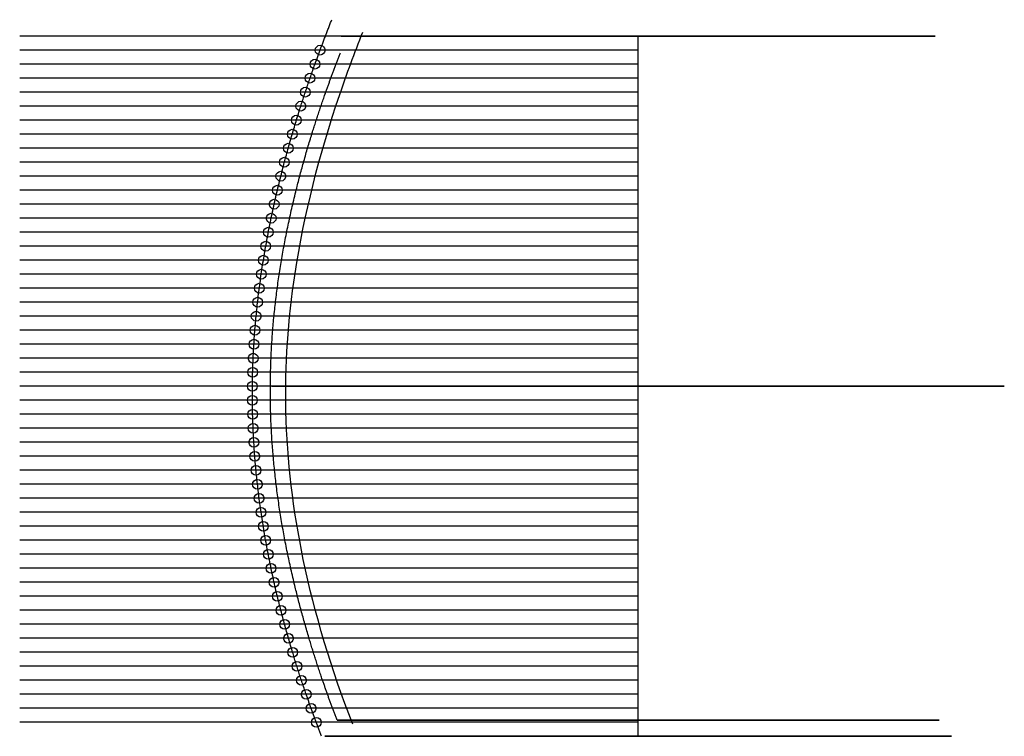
# Model space of a CAD drawing. Header units: centimetres. Extents: x -38 to 22.5, y 0 to 44.
import ezdxf

# ---------------------------------------------------------------- set-up
doc = ezdxf.new("R2010")
doc.units = ezdxf.units.CM
doc.header["$MEASUREMENT"] = 0
for name, color, linetype in [('VincentSheppard_ViviSidetable46 v1_Sketch1', 7, 'Continuous'), ('VincentSheppard_ViviSidetable46 v1_Sketch10', 7, 'Continuous'), ('VincentSheppard_ViviSidetable46 v1_Sketch2', 7, 'Continuous'), ('VincentSheppard_ViviSidetable46 v1_Sketch4', 7, 'Continuous'), ('VincentSheppard_ViviSidetable46 v1_Sketch5', 7, 'Continuous'), ('VincentSheppard_ViviSidetable46 v1_Sketch6', 7, 'Continuous'), ('VincentSheppard_ViviSidetable46 v1_Sketch7', 7, 'Continuous'), ('VincentSheppard_ViviSidetable46 v1_Sketch8', 7, 'Continuous'), ('VincentSheppard_ViviSidetable46 v1_Sketch9', 7, 'Continuous')]:
    doc.layers.add(name, color=color, linetype=linetype)

msp = doc.modelspace()

# ---------------------------------------------------------------- linework, layer by layer
at = {"layer": 'VincentSheppard_ViviSidetable46 v1_Sketch1', "extrusion": (0, 1, 0)}
msp.add_circle((0, 0, 1), 18.5, dxfattribs=at)
at = {"layer": 'VincentSheppard_ViviSidetable46 v1_Sketch1'}
msp.add_point((0, 0), dxfattribs=at)
at = {"layer": 'VincentSheppard_ViviSidetable46 v1_Sketch10'}
msp.add_open_spline([(-18.5, 1), (-18.815, 1.819), (-19.416, 3.458), (-20.235, 5.915), (-21.157, 9.193), (-22.007, 13.29), (-22.527, 17.387), (-22.69, 21.485), (-22.483, 25.584), (-21.919, 29.683), (-21.026, 33.783), (-20.071, 37.064), (-19.226, 39.524), (-18.608, 41.165), (-18.285, 41.985)], degree=5, dxfattribs=at)
msp.add_point((0, 0), dxfattribs=at)
at = {"layer": 'VincentSheppard_ViviSidetable46 v1_Sketch2', "extrusion": (0, 1, 0)}
msp.add_circle((0, 0, 21.5), 22.5, dxfattribs=at)
at = {"layer": 'VincentSheppard_ViviSidetable46 v1_Sketch2'}
msp.add_point((0, 21.5), dxfattribs=at)
at = {"layer": 'VincentSheppard_ViviSidetable46 v1_Sketch4', "extrusion": (0, 1, 0)}
msp.add_circle((0, 0, 43), 18.25, dxfattribs=at)
at = {"layer": 'VincentSheppard_ViviSidetable46 v1_Sketch4'}
msp.add_point((0, 43), dxfattribs=at)
at = {"layer": 'VincentSheppard_ViviSidetable46 v1_Sketch5'}
msp.add_open_spline([(-19.45, 0), (-19.785, 0.862), (-20.424, 2.589), (-21.291, 5.183), (-22.261, 8.652), (-23.142, 13.005), (-23.664, 17.376), (-23.797, 21.767), (-23.528, 26.178), (-22.874, 30.61), (-21.866, 35.059), (-20.8, 38.632), (-19.863, 41.318), (-19.179, 43.112), (-18.822, 44.01)], degree=5, dxfattribs=at)
msp.add_open_spline([(-17.539, 0.742), (-18.847, 4.112), (-19.87, 7.488), (-20.572, 10.862), (-21.203, 13.892), (-21.571, 16.919), (-21.64, 19.956), (-21.704, 22.76), (-21.512, 25.576), (-21.078, 28.421), (-20.527, 32.045), (-19.591, 35.712), (-18.334, 39.412), (-17.9, 40.689), (-17.428, 41.969), (-16.917, 43.253)], degree=3, knots=[0, 0, 0, 0, 0.241128, 0.241128, 0.241128, 0.457642, 0.457642, 0.457642, 0.657522, 0.657522, 0.657522, 0.912127, 0.912127, 0.912127, 1, 1, 1, 1], dxfattribs=at)
msp.add_point((0, 0), dxfattribs=at)
at = {"layer": 'VincentSheppard_ViviSidetable46 v1_Sketch6'}
for p, q in [((0, 43), (-38, 43)), ((0, 42.14), (0, 43)), ((0, 42.14), (-38, 42.14)), ((0, 41.28), (0, 42.14)), ((0, 41.28), (-38, 41.28)), ((0, 40.42), (0, 41.28)), ((0, 40.42), (-38, 40.42)), ((0, 39.56), (0, 40.42)), ((0, 39.56), (-38, 39.56)), ((0, 38.7), (0, 39.56)), ((0, 38.7), (-38, 38.7)), ((0, 37.84), (0, 38.7)), ((0, 37.84), (-38, 37.84)), ((0, 36.98), (0, 37.84)), ((0, 36.98), (-38, 36.98)), ((0, 36.12), (0, 36.98)), ((0, 36.12), (-38, 36.12)), ((0, 35.26), (0, 36.12)), ((0, 35.26), (-38, 35.26)), ((0, 34.4), (0, 35.26)), ((0, 34.4), (-38, 34.4)), ((0, 33.54), (0, 34.4)), ((0, 33.54), (-38, 33.54)), ((0, 32.68), (0, 33.54)), ((0, 32.68), (-38, 32.68)), ((0, 31.82), (0, 32.68)), ((0, 31.82), (-38, 31.82)), ((0, 30.96), (0, 31.82)), ((0, 30.96), (-38, 30.96)), ((0, 30.1), (0, 30.96)), ((0, 30.1), (-38, 30.1)), ((0, 29.24), (0, 30.1)), ((0, 29.24), (-38, 29.24)), ((0, 28.38), (0, 29.24)), ((0, 28.38), (-38, 28.38)), ((0, 27.52), (0, 28.38)), ((0, 27.52), (-38, 27.52)), ((0, 26.66), (0, 27.52)), ((0, 26.66), (-38, 26.66)), ((0, 25.8), (0, 26.66)), ((0, 25.8), (-38, 25.8)), ((0, 24.94), (0, 25.8)), ((0, 24.94), (-38, 24.94)), ((0, 24.08), (0, 24.94)), ((0, 24.08), (-38, 24.08)), ((0, 23.22), (0, 24.08)), ((0, 23.22), (-38, 23.22)), ((0, 22.36), (0, 23.22)), ((0, 22.36), (-38, 22.36)), ((0, 21.5), (0, 22.36)), ((0, 21.5), (-38, 21.5)), ((0, 20.64), (0, 21.5)), ((0, 20.64), (-38, 20.64)), ((0, 19.78), (0, 20.64)), ((0, 19.78), (-38, 19.78)), ((0, 18.92), (0, 19.78)), ((0, 18.92), (-38, 18.92)), ((0, 18.06), (0, 18.92)), ((0, 18.06), (-38, 18.06)), ((0, 17.2), (0, 18.06)), ((0, 17.2), (-38, 17.2)), ((0, 16.34), (0, 17.2)), ((0, 16.34), (-38, 16.34)), ((0, 15.48), (0, 16.34)), ((0, 15.48), (-38, 15.48)), ((0, 14.62), (0, 15.48)), ((0, 14.62), (-38, 14.62)), ((0, 13.76), (0, 14.62)), ((0, 13.76), (-38, 13.76)), ((0, 12.9), (0, 13.76)), ((0, 12.9), (-38, 12.9)), ((0, 12.04), (0, 12.9)), ((0, 12.04), (-38, 12.04)), ((0, 11.18), (0, 12.04)), ((0, 11.18), (-38, 11.18)), ((0, 10.32), (0, 11.18)), ((0, 10.32), (-38, 10.32)), ((0, 9.46), (0, 10.32)), ((0, 9.46), (-38, 9.46)), ((0, 8.6), (0, 9.46)), ((0, 8.6), (-38, 8.6)), ((0, 7.74), (0, 8.6)), ((0, 7.74), (-38, 7.74)), ((0, 6.88), (0, 7.74)), ((0, 6.88), (-38, 6.88)), ((0, 6.02), (0, 6.88)), ((0, 6.02), (-38, 6.02)), ((0, 5.16), (0, 6.02)), ((0, 5.16), (-38, 5.16)), ((0, 4.3), (0, 5.16)), ((0, 4.3), (-38, 4.3)), ((0, 3.44), (0, 4.3)), ((0, 3.44), (-38, 3.44)), ((0, 2.58), (0, 3.44)), ((0, 2.58), (-38, 2.58)), ((0, 1.72), (0, 2.58)), ((0, 1.72), (-38, 1.72)), ((0, 0.86), (0, 1.72)), ((0, 0.86), (-38, 0.86)), ((0, 0), (0, 0.86))]:
    msp.add_line(p, q, dxfattribs=at)
msp.add_point((0, 0), dxfattribs=at)
at = {"layer": 'VincentSheppard_ViviSidetable46 v1_Sketch7', "extrusion": (0, 1, 0)}
msp.add_circle((0, 0), 19.25, dxfattribs=at)
at = {"layer": 'VincentSheppard_ViviSidetable46 v1_Sketch7'}
msp.add_point((0, 0), dxfattribs=at)
at = {"layer": 'VincentSheppard_ViviSidetable46 v1_Sketch8'}
msp.add_point((0, 0), dxfattribs=at)
at = {"layer": 'VincentSheppard_ViviSidetable46 v1_Sketch9'}
msp.add_line((0, 42.14), (-38, 42.14), dxfattribs=at)
for centre in [(-19.54, 42.14), (-19.853, 41.28), (-20.156, 40.42), (-20.447, 39.56), (-20.727, 38.7), (-20.996, 37.84), (-21.253, 36.98), (-21.499, 36.12), (-21.733, 35.26), (-21.955, 34.4), (-22.165, 33.54), (-22.363, 32.68), (-22.548, 31.82), (-22.72, 30.96), (-22.879, 30.1), (-23.025, 29.24), (-23.157, 28.38), (-23.276, 27.52), (-23.38, 26.66), (-23.47, 25.8), (-23.546, 24.94), (-23.607, 24.08), (-23.653, 23.22), (-23.684, 22.36), (-23.7, 21.5), (-23.701, 20.64), (-23.687, 19.78), (-23.657, 18.92), (-23.613, 18.06), (-23.553, 17.2), (-23.479, 16.34), (-23.389, 15.48), (-23.286, 14.62), (-23.167, 13.76), (-23.035, 12.9), (-22.888, 12.04), (-22.728, 11.18), (-22.553, 10.32), (-22.366, 9.46), (-22.164, 8.6), (-21.95, 7.74), (-21.723, 6.88), (-21.483, 6.02), (-21.23, 5.16), (-20.964, 4.3), (-20.686, 3.44), (-20.396, 2.58), (-20.093, 1.72), (-19.778, 0.86)]:
    msp.add_circle(centre, 0.3, dxfattribs=at)
msp.add_open_spline([(-19.45, 0), (-19.785, 0.862), (-20.424, 2.589), (-21.291, 5.183), (-22.261, 8.652), (-23.142, 13.005), (-23.664, 17.376), (-23.797, 21.767), (-23.528, 26.178), (-22.874, 30.61), (-21.866, 35.059), (-20.8, 38.632), (-19.863, 41.318), (-19.179, 43.112), (-18.822, 44.01)], degree=5, dxfattribs=at)
for p in [(-23.7, 21.5), (0, 0)]:
    msp.add_point(p, dxfattribs=at)

doc.saveas('drawing.dxf')
